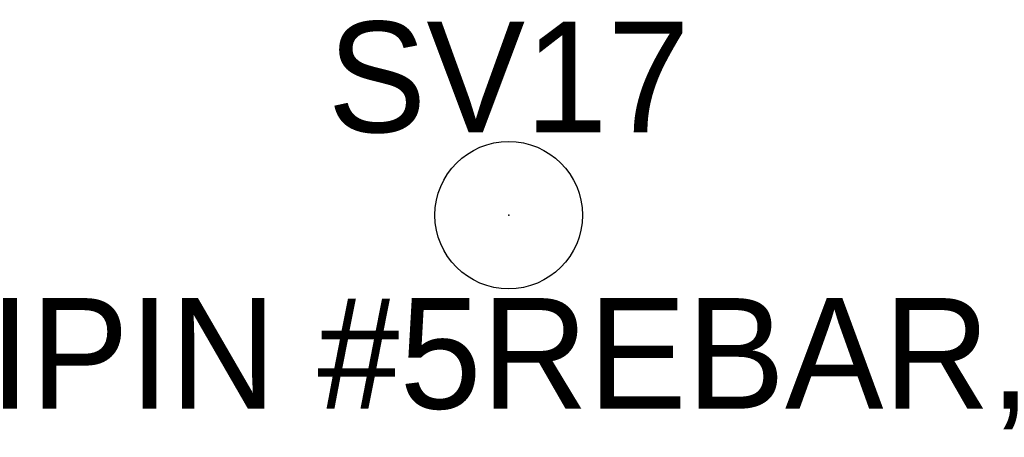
# Model space of a CAD drawing. Extents: x 1707091 to 1709790, y 648482 to 652506.
# Tile 5 of 6: x 1707176 to 1707203, y 652494 to 652506. Entities that reach past the tile are written whole.
import ezdxf
from ezdxf.enums import TextEntityAlignment as Align

# ---------------------------------------------------------------- set-up
doc = ezdxf.new("R2010")
doc.units = 0
doc.header["$MEASUREMENT"] = 0
for name, color, linetype in [('CONT_IPIN', 7, 'Continuous'), ('PNTDESC', 3, 'Continuous'), ('PNTNO', 7, 'Continuous')]:
    doc.layers.add(name, color=color, linetype=linetype)
doc.styles.add('PTXT', font='TXT')

# ---------------------------------------------------------------- blocks, each defined once
blk = doc.blocks.new('PNTMARK')
at = {"layer": 'CONT_IPIN'}
blk.add_circle((0, 0), 0.5, dxfattribs=at)
blk = doc.blocks.new('SPT01')
at = {"layer": 'CONT_IPIN'}
blk.add_blockref('PNTMARK', (0, 0), dxfattribs=at)
blk = doc.blocks.new('SRVPNO1')
at = {"layer": 'PNTDESC', "style": 'PTXT'}
blk.add_attdef('DESC2', text='', height=1, dxfattribs=at).set_placement((0, -1.75), align=Align.CENTER)
at = {"layer": 'PNTNO', "style": 'PTXT'}
blk.add_attdef('PT#', text='', height=1, dxfattribs=at).set_placement((0, 0.75), align=Align.CENTER)

msp = doc.modelspace()

# ---------------------------------------------------------------- linework, layer by layer
at = {"layer": 'CONT_IPIN'}
for p in [(1707189.718, 652500.199, 647.064), (1707189.718, 652500.199)]:
    msp.add_point(p, dxfattribs=at)

# ---------------------------------------------------------------- block references
ref = msp.add_blockref('SRVPNO1', (1707189.718, 652500.199, 647.064), dxfattribs=dict(at, xscale=3, yscale=3, zscale=3))
ref.add_attrib('PT#', 'SV17', dxfattribs={"layer": 'PNTNO', "height": 3, "style": 'PTXT'}).set_placement((1707189.718, 652502.449, 647.064), align=Align.CENTER)
ref.add_attrib('DESC2', 'IPIN #5REBAR,', dxfattribs={"layer": 'PNTDESC', "height": 3, "style": 'PTXT'}).set_placement((1707189.718, 652494.949, 647.064), align=Align.CENTER)
ref = msp.add_blockref('SRVPNO1', (1707189.718, 652500.199), dxfattribs=dict(at, xscale=3, yscale=3, zscale=3))
ref.add_attrib('PT#', 'SV17', dxfattribs={"layer": 'PNTNO', "height": 3, "style": 'PTXT'}).set_placement((1707189.718, 652502.449), align=Align.CENTER)
ref.add_attrib('DESC2', 'IPIN #5REBAR,', dxfattribs={"layer": 'PNTDESC', "height": 3, "style": 'PTXT'}).set_placement((1707189.718, 652494.949), align=Align.CENTER)
at = {"layer": 'CONT_IPIN', "xscale": 4, "yscale": 4, "zscale": 4}
for p in [(1707189.718, 652500.199, 647.064), (1707189.718, 652500.199)]:
    msp.add_blockref('SPT01', p, dxfattribs=at)

doc.saveas('drawing.dxf')
